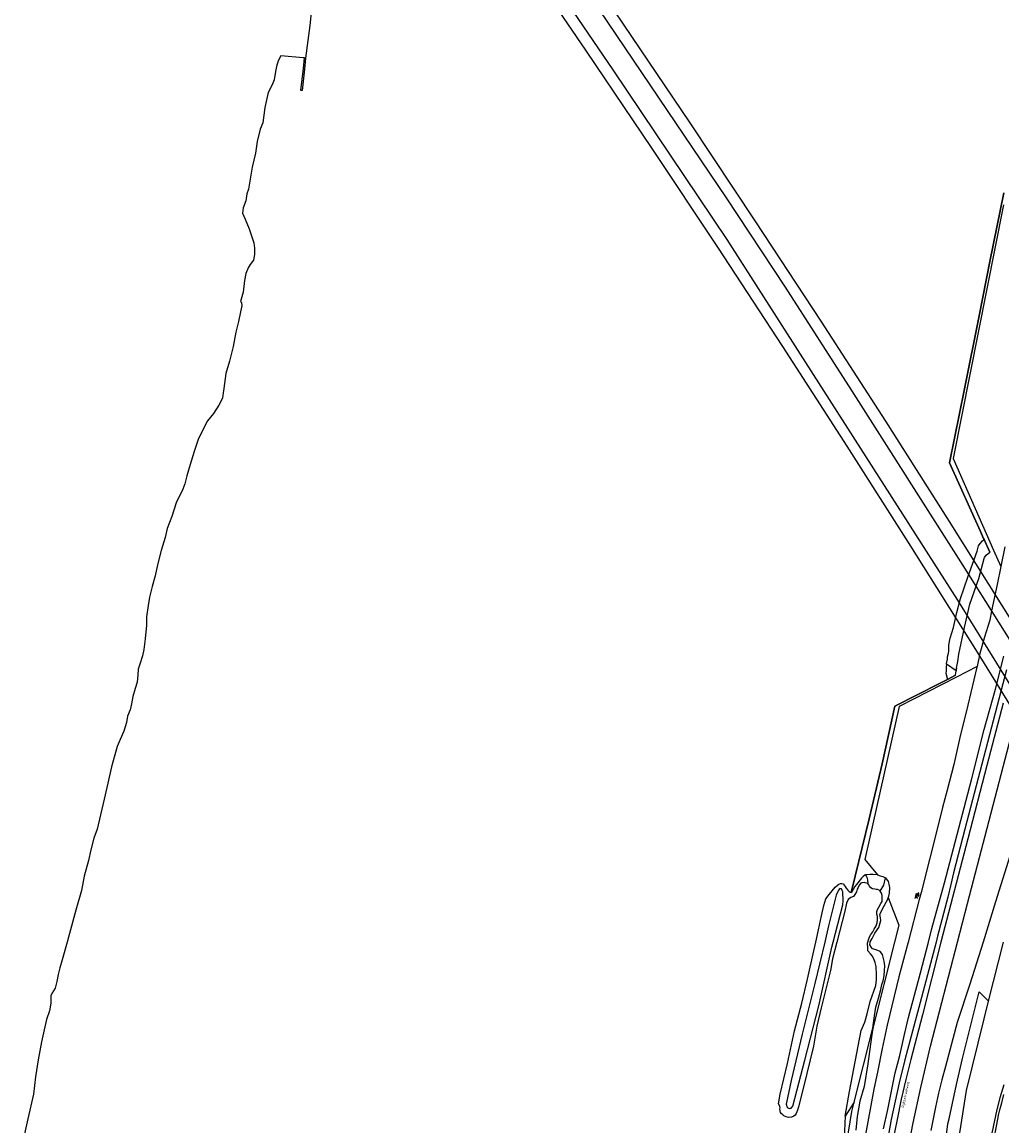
# Model space of a CAD drawing. Header units: metres. Extents: x 102000 to 105000, y 414600 to 420766.
# Tile 33 of 256: x 102446 to 102816, y 416331 to 416747. Entities that reach past the tile are written whole.
import ezdxf

# ---------------------------------------------------------------- set-up
doc = ezdxf.new("R2010")
doc.units = ezdxf.units.M
doc.layers.get('0').update_dxf_attribs({"color": 8})
doc.styles.add('MtXpl_NLCS-ISO', font='NLCS-ISO.ttf')

msp = doc.modelspace()

# ---------------------------------------------------------------- linework, layer by layer
for p, q in [((102609, 416817), (102669, 416729)), ((102636, 416793), (102711.65, 416680.73)), ((102673.04, 416746.25), (102647.79, 416783.29)), ((102633.43, 416773.47), (102658.64, 416736.48)), ((102555.62, 416754.4), (102554.67, 416745.79)), ((102554.67, 416745.79), (102553.98, 416740.03)), ((102698.12, 416709.05), (102673.04, 416746.25)), ((102553.98, 416740.03), (102553.07, 416733.47)), ((102658.64, 416736.48), (102683.66, 416699.37)), ((102542.15, 416730.28), (102541.73, 416728.36)), ((102542.72, 416732.41), (102542.15, 416730.28)), ((102543.74, 416734.35), (102542.72, 416732.41)), ((102552.16, 416733.55), (102543.74, 416734.35)), ((102552.64, 416733.51), (102552.16, 416733.55)), ((102552.28, 416729.49), (102552.64, 416733.51)), ((102553.07, 416733.47), (102552.69, 416729.22)), ((102541.73, 416728.36), (102541.23, 416725.24)), ((102551.34, 416721.25), (102552.28, 416729.49)), ((102552.69, 416729.22), (102551.81, 416721.18)), ((102669, 416729), (102712, 416665)), ((102540.51, 416723.37), (102539.03, 416720.43)), ((102541.23, 416725.24), (102540.51, 416723.37)), ((102539.03, 416720.43), (102537.77, 416714.79)), ((102551.81, 416721.18), (102551.34, 416721.25)), ((102537.77, 416714.79), (102536.93, 416709.02)), ((102535.93, 416706.67), (102534.84, 416701.99)), ((102536.93, 416709.02), (102535.93, 416706.67)), ((102722.96, 416671.7), (102698.12, 416709.05)), ((102534.84, 416701.99), (102534.2, 416697.57)), ((102534.2, 416697.57), (102532.89, 416692.35)), ((102683.66, 416699.37), (102708.45, 416662.11)), ((102532.89, 416692.35), (102531.52, 416684.03)), ((102530.99, 416682.2), (102530.51, 416679.64)), ((102531.52, 416684.03), (102530.99, 416682.2)), ((102711.65, 416680.73), (102734, 416647)), ((102811.15, 416656.67), (102816.37, 416682.63)), ((102816.37, 416682.63), (102811.15, 416656.67)), ((102529.6, 416676.97), (102529.36, 416675.01)), ((102530.51, 416679.64), (102529.6, 416676.97)), ((102816.26, 416678.05), (102797.26, 416582.45)), ((102529.36, 416675.01), (102530.3, 416672.67)), ((102530.3, 416672.67), (102531.76, 416669)), ((102531.76, 416669), (102532.75, 416666.39)), ((102747.57, 416634.17), (102722.96, 416671.7)), ((102532.75, 416666.39), (102533.61, 416663.73)), ((102533.61, 416663.73), (102533.86, 416661.71)), ((102712, 416665), (102799, 416529)), ((102533.86, 416661.71), (102533.83, 416659.31)), ((102708.45, 416662.11), (102732.98, 416624.69)), ((102532.22, 416655.64), (102531.39, 416654.38)), ((102533.41, 416657.24), (102532.22, 416655.64)), ((102533.83, 416659.31), (102533.41, 416657.24)), ((102807.09, 416636.24), (102811.15, 416656.67)), ((102811.15, 416656.67), (102807.09, 416636.24)), ((102530.57, 416652.23), (102530.1, 416649.56)), ((102531.39, 416654.38), (102530.57, 416652.23)), ((102530.1, 416649.56), (102529.49, 416645.21)), ((102734, 416647), (102759, 416608)), ((102529.49, 416645.21), (102528.56, 416641.62)), ((102528.56, 416641.62), (102528.97, 416641.08)), ((102528.99, 416640.04), (102528.56, 416637.68)), ((102528.97, 416641.08), (102528.99, 416640.04)), ((102528.56, 416637.68), (102527.85, 416634.12)), ((102801.54, 416608.74), (102807.09, 416636.24)), ((102807.09, 416636.24), (102801.54, 416608.74)), ((102527.85, 416634.12), (102526.79, 416630.05)), ((102771.91, 416596.49), (102747.57, 416634.17)), ((102526.79, 416630.05), (102525.73, 416624.67)), ((102525.73, 416624.67), (102524.38, 416619.06)), ((102732.98, 416624.69), (102757.26, 416587.09)), ((102524.38, 416619.06), (102523.07, 416614.44)), ((102523.07, 416614.44), (102522.2, 416608.83)), ((102521.95, 416607.14), (102521.7, 416605.21)), ((102522.2, 416608.83), (102521.95, 416607.14)), ((102759, 416608), (102801, 416542)), ((102795.94, 416580.81), (102801.54, 416608.74)), ((102801.54, 416608.74), (102795.94, 416580.81)), ((102520.39, 416602.48), (102518.35, 416599.35)), ((102521.7, 416605.21), (102520.39, 416602.48)), ((102518.35, 416599.35), (102516.11, 416596.57)), ((102516.11, 416596.57), (102514.03, 416592.76)), ((102796, 416558.63), (102771.91, 416596.49)), ((102512.55, 416589.54), (102511.1, 416584.99)), ((102514.03, 416592.76), (102512.55, 416589.54)), ((102511.1, 416584.99), (102509.56, 416580.15)), ((102757.26, 416587.09), (102781.28, 416549.34)), ((102807.62, 416554.88), (102795.94, 416580.81)), ((102795.94, 416580.81), (102807.62, 416554.88)), ((102797.26, 416582.45), (102812.54, 416547.84)), ((102509.56, 416580.15), (102508.34, 416575.91)), ((102507.54, 416572.88), (102506.75, 416570.83)), ((102508.34, 416575.91), (102507.54, 416572.88)), ((102506.75, 416570.83), (102504.32, 416565.72)), ((102504.32, 416565.72), (102502.67, 416560.54)), ((102502.67, 416560.54), (102500.94, 416555.99)), ((102500.94, 416555.99), (102500.15, 416552.62)), ((102820.46, 416519.6), (102796, 416558.63)), ((102500.15, 416552.62), (102498.67, 416547.67)), ((102807.49, 416550.35), (102808.39, 416551.3)), ((102808.82, 416552.24), (102807.62, 416554.88)), ((102807.62, 416554.88), (102808.82, 416552.24)), ((102808.39, 416551.3), (102809.01, 416551.81)), ((102809.01, 416551.81), (102808.82, 416552.24)), ((102808.82, 416552.24), (102809.01, 416551.81)), ((102811.12, 416547.1), (102809.01, 416551.81)), ((102809.01, 416551.81), (102811.12, 416547.1)), ((102498.67, 416547.67), (102497.24, 416542.36)), ((102781.28, 416549.34), (102805.69, 416510.41)), ((102802.84, 416537.68), (102806.37, 416547.51)), ((102806.37, 416547.51), (102806.85, 416549.47)), ((102806.85, 416549.47), (102807.49, 416550.35)), ((102809.71, 416545.91), (102811.12, 416547.1)), ((102812.54, 416547.84), (102815.28, 416541.64)), ((102816.79, 416549.09), (102815.28, 416541.64)), ((102806.98, 416537.2), (102808.98, 416544.68)), ((102808.98, 416544.68), (102809.18, 416545.12)), ((102809.18, 416545.12), (102809.71, 416545.91)), ((102497.24, 416542.36), (102496.33, 416538.14)), ((102801, 416542), (102850, 416464)), ((102815.28, 416541.64), (102813.91, 416534.92)), ((102496.33, 416538.14), (102495.29, 416534.07)), ((102800.1, 416529.6), (102802.84, 416537.68)), ((102803.58, 416527.43), (102806.98, 416537.2)), ((102813.91, 416534.92), (102811.76, 416524.96)), ((102495.29, 416534.07), (102494.28, 416530.14)), ((102493.69, 416526.94), (102493.13, 416522.66)), ((102494.28, 416530.14), (102493.69, 416526.94)), ((102798.71, 416524.28), (102800.1, 416529.6)), ((102799, 416529), (102868, 416417)), ((102801.58, 416518.69), (102803.58, 416527.43)), ((102493.13, 416522.66), (102493.05, 416519.5)), ((102797.42, 416518.62), (102798.71, 416524.28)), ((102811.76, 416524.96), (102811.13, 416521.38)), ((102493.05, 416519.5), (102492.61, 416514.34)), ((102796.23, 416514.58), (102797.42, 416518.62)), ((102799.51, 416508.66), (102801.58, 416518.69)), ((102811.13, 416521.38), (102808.99, 416514.63)), ((102492.61, 416514.34), (102492.07, 416510.41)), ((102795.64, 416511.98), (102796.23, 416514.58)), ((102808.99, 416514.63), (102807.39, 416508.89)), ((102492.07, 416510.41), (102491.63, 416507.92)), ((102795.52, 416508.94), (102795.68, 416509.7)), ((102795.68, 416510.78), (102795.64, 416511.98)), ((102795.68, 416509.7), (102795.68, 416510.78)), ((102802.76, 416414.52), (102828.07, 416512.03)), ((102805.69, 416510.41), (102829.19, 416472.33)), ((102491.63, 416507.92), (102490.73, 416505.26)), ((102794.82, 416505.1), (102795.15, 416506.69)), ((102795.15, 416506.69), (102795.21, 416507.56)), ((102795.21, 416507.56), (102795.52, 416508.94)), ((102798.63, 416503.35), (102799.02, 416505.8)), ((102799.02, 416505.8), (102799.51, 416508.66)), ((102807.39, 416508.89), (102806.34, 416503.99)), ((102813.29, 416495.37), (102816.44, 416507.82)), ((102489.89, 416502.93), (102489.81, 416500.87)), ((102490.73, 416505.26), (102489.89, 416502.93)), ((102794.63, 416502.21), (102794.57, 416501.47)), ((102794.57, 416501.47), (102795.15, 416499.03)), ((102794.72, 416503.88), (102794.63, 416502.21)), ((102794.79, 416504.79), (102794.72, 416503.88)), ((102794.79, 416504.79), (102794.82, 416505.1)), ((102798.49, 416502.32), (102794.79, 416504.79)), ((102798.26, 416500.62), (102798.49, 416502.32)), ((102798.49, 416502.32), (102798.63, 416503.35)), ((102798.51, 416502.52), (102798.49, 416502.32)), ((102798.63, 416503.35), (102798.51, 416502.52)), ((102806.34, 416503.99), (102798.54, 416499.96)), ((102817.49, 416502.7), (102801.7, 416442.57)), ((102806.29, 416503.76), (102802.88, 416489.32)), ((102806.34, 416503.99), (102806.29, 416503.76)), ((102489.57, 416498.02), (102488.85, 416495.65)), ((102489.81, 416500.87), (102489.57, 416498.02)), ((102792.13, 416497.49), (102775.35, 416488.94)), ((102775.35, 416488.94), (102792.13, 416497.49)), ((102798.54, 416499.96), (102776.96, 416488.81)), ((102795.15, 416499.03), (102792.13, 416497.49)), ((102792.13, 416497.49), (102795.15, 416499.03)), ((102798.26, 416500.62), (102795.15, 416499.03)), ((102795.15, 416499.03), (102798.26, 416500.62)), ((102488.85, 416495.65), (102487.9, 416492.58)), ((102809.05, 416480.24), (102813.29, 416495.37)), ((102487.42, 416489.88), (102486.96, 416487.64)), ((102487.9, 416492.58), (102487.42, 416489.88)), ((102776.96, 416488.81), (102764.04, 416431.09)), ((102775.35, 416488.94), (102770.51, 416467.29)), ((102770.51, 416467.29), (102775.35, 416488.94)), ((102802.88, 416489.32), (102799.82, 416477.17)), ((102816.19, 416490.16), (102810.04, 416466.64)), ((102485.93, 416485.17), (102485.54, 416482.79)), ((102486.96, 416487.64), (102485.93, 416485.17)), ((102485.54, 416482.79), (102484.57, 416479.52)), ((102483.12, 416476.43), (102482.07, 416473.72)), ((102484.57, 416479.52), (102483.12, 416476.43)), ((102799.82, 416477.17), (102797.57, 416467.01)), ((102804.24, 416461.15), (102809.05, 416480.24)), ((102482.07, 416473.72), (102481.19, 416470.62)), ((102481.19, 416470.62), (102479.95, 416466.13)), ((102479.95, 416466.13), (102478.45, 416459.96)), ((102770.51, 416467.29), (102765.6, 416446.53)), ((102765.6, 416446.53), (102770.51, 416467.29)), ((102797.57, 416467.01), (102795.05, 416457.36)), ((102810.04, 416466.64), (102802.89, 416439)), ((102478.45, 416459.96), (102476.74, 416452.22)), ((102794.04, 416422.38), (102804.24, 416461.15)), ((102795.05, 416457.36), (102793.24, 416450.75)), ((102476.74, 416452.22), (102475.72, 416447.94)), ((102475.72, 416447.94), (102474.55, 416442.65)), ((102793.24, 416450.75), (102791.78, 416444.62)), ((102765.6, 416446.53), (102760.3, 416424.82)), ((102760.3, 416424.82), (102765.6, 416446.53)), ((102791.78, 416444.62), (102788.52, 416431.6)), ((102473.26, 416439.15), (102472.16, 416434.86)), ((102474.55, 416442.65), (102473.26, 416439.15)), ((102802.89, 416439), (102792.63, 416400)), ((102801.7, 416442.57), (102797.49, 416426.1)), ((102472.16, 416434.86), (102471.19, 416430.76)), ((102471.19, 416430.76), (102469.55, 416424.81)), ((102764.04, 416431.09), (102768.78, 416425.32)), ((102788.52, 416431.6), (102785.21, 416418.69)), ((102818.66, 416432.41), (102813.3, 416415.16)), ((102469.55, 416424.81), (102468.64, 416419.44)), ((102760.3, 416424.82), (102758.85, 416418.76)), ((102758.85, 416418.76), (102760.3, 416424.82)), ((102762.81, 416424.06), (102760.81, 416421.78)), ((102762.44, 416422.22), (102761.83, 416421.5)), ((102762.92, 416422.4), (102762.44, 416422.22)), ((102763.35, 416424.8), (102762.81, 416424.06)), ((102763.77, 416422.43), (102762.92, 416422.4)), ((102764.05, 416425.22), (102763.35, 416424.8)), ((102764.18, 416422.35), (102763.77, 416422.43)), ((102764.27, 416425.35), (102764.05, 416425.22)), ((102765.13, 416422.1), (102764.18, 416422.35)), ((102765.85, 416425.5), (102764.27, 416425.35)), ((102764.27, 416425.35), (102764.73, 416424.49)), ((102764.73, 416424.49), (102764.99, 416423.48)), ((102764.99, 416423.48), (102765.13, 416422.1)), ((102767.21, 416425.47), (102765.85, 416425.5)), ((102768.69, 416425.35), (102767.21, 416425.47)), ((102768.78, 416425.32), (102768.69, 416425.35)), ((102768.78, 416425.32), (102769.75, 416425.02)), ((102769.75, 416425.02), (102770.29, 416424.84)), ((102770.29, 416424.84), (102770.81, 416424.68)), ((102770.81, 416424.68), (102771.74, 416424.18)), ((102771.18, 416421.49), (102771.74, 416424.18)), ((102771.74, 416424.18), (102772.76, 416422.83)), ((102772.76, 416422.83), (102773.11, 416421.88)), ((102789.23, 416405.13), (102794.04, 416422.38)), ((102797.49, 416426.1), (102796.42, 416421.75)), ((102468.64, 416419.44), (102466.44, 416412.05)), ((102749.33, 416416.34), (102750.5, 416418.01)), ((102750.5, 416418.01), (102752.83, 416420.74)), ((102752.83, 416420.74), (102753.69, 416421.51)), ((102754.03, 416419.6), (102753.15, 416417.72)), ((102753.69, 416421.51), (102754.24, 416421.85)), ((102754.63, 416420.24), (102754.03, 416419.6)), ((102754.24, 416421.85), (102754.83, 416422.07)), ((102755.19, 416420.06), (102754.63, 416420.24)), ((102754.83, 416422.07), (102755.35, 416422.12)), ((102755.51, 416419.48), (102755.19, 416420.06)), ((102755.35, 416422.12), (102755.78, 416421.94)), ((102755.67, 416418.93), (102755.51, 416419.48)), ((102755.78, 416415.6), (102755.67, 416418.93)), ((102755.78, 416421.94), (102756.59, 416421.01)), ((102756.59, 416421.01), (102757, 416420.33)), ((102757, 416420.33), (102757.62, 416419.57)), ((102757.62, 416419.57), (102758.09, 416419.14)), ((102758.09, 416419.14), (102758.49, 416418.85)), ((102758.49, 416418.85), (102758.85, 416418.76)), ((102758.95, 416418.74), (102758.85, 416418.76)), ((102760.24, 416420.99), (102758.95, 416418.74)), ((102760.81, 416421.78), (102760.24, 416420.99)), ((102760.81, 416418.9), (102760.27, 416417.91)), ((102761.15, 416419.96), (102760.81, 416418.9)), ((102761.46, 416420.64), (102761.15, 416419.96)), ((102761.83, 416421.5), (102761.46, 416420.64)), ((102765.5, 416421.65), (102765.13, 416422.1)), ((102765.8, 416421.05), (102765.5, 416421.65)), ((102766.21, 416420.49), (102765.8, 416421.05)), ((102766.9, 416420.12), (102766.21, 416420.49)), ((102767.73, 416419.95), (102766.9, 416420.12)), ((102768.3, 416419.84), (102767.73, 416419.95)), ((102768.84, 416419.8), (102768.3, 416419.84)), ((102769.37, 416419.58), (102768.84, 416419.8)), ((102769.84, 416419.2), (102769.37, 416419.58)), ((102769.84, 416419.2), (102771.18, 416421.49)), ((102770.28, 416418.49), (102769.84, 416419.2)), ((102770.54, 416417.6), (102770.28, 416418.49)), ((102773.15, 416418.47), (102772.83, 416416.79)), ((102773.11, 416421.88), (102773.26, 416420.65)), ((102773.26, 416420.65), (102773.15, 416418.47)), ((102785.21, 416418.69), (102784.52, 416416.01)), ((102796.42, 416421.75), (102795.29, 416416.93)), ((102747.69, 416409.9), (102748.5, 416413.82)), ((102748.5, 416413.82), (102749.33, 416416.34)), ((102753.15, 416417.72), (102750.32, 416406.11)), ((102752.01, 416400), (102755.69, 416414.1)), ((102755.69, 416414.1), (102755.78, 416415.6)), ((102757.12, 416414.64), (102756.48, 416411.67)), ((102757.73, 416416.02), (102757.12, 416414.64)), ((102758.74, 416416.76), (102757.73, 416416.02)), ((102759.69, 416417.24), (102758.74, 416416.76)), ((102760.27, 416417.91), (102759.69, 416417.24)), ((102769.31, 416413.16), (102770.1, 416414.54)), ((102770.1, 416414.54), (102770.52, 416415.36)), ((102770.52, 416415.36), (102770.53, 416416.27)), ((102770.53, 416416.27), (102770.54, 416417.6)), ((102770.68, 416412.55), (102772.71, 416416.19)), ((102772.71, 416416.19), (102772.83, 416416.79)), ((102772.83, 416416.79), (102776.79, 416406.42)), ((102784.52, 416416.01), (102780.37, 416400)), ((102795.29, 416416.93), (102791.43, 416402.2)), ((102798.92, 416400), (102802.76, 416414.52)), ((102813.3, 416415.16), (102808.67, 416400)), ((102466.44, 416412.05), (102463.65, 416401.81)), ((102746.54, 416404.66), (102747.69, 416409.9)), ((102756.48, 416411.67), (102753.44, 416400)), ((102768.56, 416410.5), (102768.59, 416411.56)), ((102768.76, 416409.71), (102768.56, 416410.5)), ((102768.59, 416411.56), (102768.83, 416412.26)), ((102768.82, 416408.36), (102768.76, 416409.71)), ((102768.83, 416412.26), (102769.31, 416413.16)), ((102769.66, 416410.42), (102769.76, 416410.69)), ((102769.86, 416409.15), (102769.66, 416410.42)), ((102769.76, 416410.69), (102770.68, 416412.55)), ((102750.32, 416406.11), (102748.86, 416400)), ((102767.56, 416404.89), (102768.22, 416406.15)), ((102767.72, 416403.33), (102769.33, 416405.55)), ((102768.22, 416406.15), (102768.63, 416407.32)), ((102768.63, 416407.32), (102768.82, 416408.36)), ((102769.33, 416405.55), (102770.02, 416408.17)), ((102770.02, 416408.17), (102769.86, 416409.15)), ((102776.79, 416406.42), (102775.17, 416400)), ((102463.65, 416401.81), (102463.15, 416400)), ((102745.48, 416400), (102746.54, 416404.66)), ((102765.33, 416400.79), (102765.78, 416402.02)), ((102765.78, 416402.02), (102766.3, 416402.91)), ((102766.03, 416400.04), (102766.73, 416401.36)), ((102766.3, 416402.91), (102766.99, 416403.92)), ((102766.73, 416401.36), (102767.72, 416403.33)), ((102766.99, 416403.92), (102767.56, 416404.89)), ((102788.04, 416400), (102789.23, 416405.13)), ((102791.43, 416402.2), (102790.85, 416400)), ((102463.15, 416400), (102461.31, 416393.33)), ((102744.72, 416396.66), (102745.48, 416400)), ((102748.86, 416400), (102745.1, 416384.32)), ((102746.7, 416375.96), (102751.52, 416398.13)), ((102751.52, 416398.13), (102752.01, 416400)), ((102753.43, 416399.93), (102751.87, 416393.72)), ((102753.44, 416400), (102753.43, 416399.93)), ((102765.07, 416399.54), (102765.16, 416400)), ((102765.09, 416397.71), (102765.07, 416399.54)), ((102765.18, 416396.65), (102765.09, 416397.71)), ((102765.16, 416400), (102765.33, 416400.79)), ((102765.89, 416399.02), (102766.02, 416400)), ((102766.47, 416397.9), (102765.89, 416399.02)), ((102766.02, 416400), (102766.03, 416400.04)), ((102766.9, 416397.42), (102766.47, 416397.9)), ((102768.27, 416397.03), (102766.9, 416397.42)), ((102775.17, 416400), (102766.97, 416367.48)), ((102780.37, 416400), (102776.84, 416386.95)), ((102790.85, 416400), (102784.85, 416377.21)), ((102785.03, 416388.42), (102788.04, 416400)), ((102792.63, 416400), (102785.73, 416372.59)), ((102788.81, 416360.72), (102798.92, 416400)), ((102808.67, 416400), (102803.65, 416384.09)), ((102810.7, 416377.75), (102816.32, 416400)), ((102810.7, 416377.75), (102816.32, 416400)), ((102461.31, 416393.33), (102460.41, 416390.25)), ((102742.33, 416386.07), (102744.72, 416396.66)), ((102751.87, 416393.72), (102751.02, 416389.27)), ((102766.11, 416395.54), (102765.18, 416396.65)), ((102766.8, 416394.87), (102766.11, 416395.54)), ((102767.41, 416393.68), (102766.8, 416394.87)), ((102767.94, 416392.26), (102767.41, 416393.68)), ((102769.73, 416396.41), (102768.27, 416397.03)), ((102770.66, 416395.3), (102769.73, 416396.41)), ((102771.36, 416392.8), (102770.66, 416395.3)), ((102460.41, 416390.25), (102459.76, 416387.79)), ((102751.02, 416389.27), (102747.55, 416375.22)), ((102768.28, 416390.76), (102767.94, 416392.26)), ((102768.4, 416387.81), (102768.28, 416390.76)), ((102771.32, 416387.36), (102771.41, 416389.29)), ((102771.58, 416391.08), (102771.36, 416392.8)), ((102771.41, 416389.29), (102771.58, 416391.08)), ((102459.29, 416385.13), (102458.68, 416382.66)), ((102459.76, 416387.79), (102459.29, 416385.13)), ((102740.26, 416377), (102742.33, 416386.07)), ((102768.18, 416383.63), (102768.46, 416385.81)), ((102768.46, 416385.81), (102768.4, 416387.81)), ((102770.44, 416384.01), (102770.98, 416385.35)), ((102770.98, 416385.35), (102771.32, 416387.36)), ((102776.84, 416386.95), (102772.42, 416368.69)), ((102780.48, 416371.53), (102785.03, 416388.42)), ((102457.42, 416380.6), (102456.99, 416379.78)), ((102458.68, 416382.66), (102457.42, 416380.6)), ((102745.1, 416384.32), (102740.43, 416365.33)), ((102766.02, 416377.65), (102768.18, 416383.63)), ((102769.11, 416378.82), (102770.04, 416382.13)), ((102770.04, 416382.13), (102770.44, 416384.01)), ((102803.65, 416384.09), (102798.89, 416369.67)), ((102800.87, 416356.12), (102807.19, 416381.22)), ((102807.19, 416381.22), (102810.7, 416377.75)), ((102457, 416376.91), (102456.47, 416374.05)), ((102456.99, 416379.78), (102457, 416376.91)), ((102737.43, 416366.52), (102740.26, 416377)), ((102764.85, 416372.99), (102766.02, 416377.65)), ((102768.18, 416375.51), (102769.11, 416378.82)), ((102784.85, 416377.21), (102779.12, 416355.65)), ((102809.01, 416370.99), (102810.7, 416377.75)), ((102809.01, 416370.99), (102810.7, 416377.75)), ((102456.47, 416374.05), (102455.36, 416370.86)), ((102741.33, 416355.52), (102746.7, 416375.96)), ((102747.55, 416375.22), (102745.96, 416368.3)), ((102763.99, 416369.84), (102764.85, 416372.99)), ((102766.97, 416367.48), (102767.6, 416372.2)), ((102767.6, 416372.2), (102768.18, 416375.51)), ((102785.73, 416372.59), (102781.33, 416355.72)), ((102455.36, 416370.86), (102454.55, 416366.93)), ((102745.96, 416368.3), (102744.65, 416360.76)), ((102762.64, 416366.66), (102763.99, 416369.84)), ((102772.42, 416368.69), (102770.53, 416359.84)), ((102779.03, 416365.09), (102780.48, 416371.53)), ((102798.89, 416369.67), (102794.46, 416353.11)), ((102802.36, 416344), (102809.01, 416370.99)), ((102802.36, 416344), (102809.01, 416370.99)), ((102454.55, 416366.93), (102453.49, 416362.36)), ((102734.81, 416354.24), (102737.43, 416366.52)), ((102740.43, 416365.33), (102736.2, 416347.79)), ((102758.21, 416343.64), (102762.64, 416366.66)), ((102759.93, 416339.57), (102766.97, 416367.48)), ((102766.54, 416364.29), (102765.15, 416354.11)), ((102766.97, 416367.48), (102766.54, 416364.29)), ((102766.97, 416367.48), (102766.97, 416367.48)), ((102777.15, 416357.28), (102779.03, 416365.09)), ((102453.49, 416362.36), (102452.3, 416355.6)), ((102744.65, 416360.76), (102740.92, 416345.34)), ((102770.53, 416359.84), (102768.79, 416350.96)), ((102785.13, 416345.13), (102788.81, 416360.72)), ((102452.3, 416355.6), (102451.26, 416349.17)), ((102775.45, 416350.66), (102777.15, 416357.28)), ((102779.12, 416355.65), (102776.97, 416346.93)), ((102781.33, 416355.72), (102779.45, 416348.23)), ((102798.59, 416346.31), (102800.87, 416356.12)), ((102732.09, 416342.6), (102734.81, 416354.24)), ((102736.84, 416338.09), (102741.33, 416355.52)), ((102765.15, 416354.11), (102763.7, 416345.54)), ((102794.46, 416353.11), (102793.06, 416348.08)), ((102451.26, 416349.17), (102450.51, 416342.67)), ((102736.2, 416347.79), (102734.37, 416338.81)), ((102768.79, 416350.96), (102767.42, 416344.57)), ((102772.65, 416336.85), (102775.45, 416350.66)), ((102779.45, 416348.23), (102777.73, 416340.69)), ((102793.06, 416348.08), (102791.82, 416343.01)), ((102740.92, 416345.34), (102739.01, 416337.92)), ((102756.58, 416334.28), (102758.21, 416343.64)), ((102763.7, 416345.54), (102762.08, 416339.96)), ((102767.42, 416344.57), (102764.05, 416326.09)), ((102776.97, 416346.93), (102774, 416333.13)), ((102782.22, 416331.88), (102785.13, 416345.13)), ((102795.79, 416333.39), (102798.59, 416346.31)), ((102799.79, 416328), (102802.36, 416344)), ((102799.79, 416328), (102802.36, 416344)), ((102816.38, 416346.21), (102814.95, 416341.25)), ((102450.51, 416342.67), (102448.32, 416333.28)), ((102731.46, 416338.93), (102732.09, 416342.6)), ((102731.9, 416338.09), (102731.46, 416338.93)), ((102759.93, 416339.57), (102756.58, 416334.28)), ((102759.05, 416336.08), (102759.93, 416339.57)), ((102762.08, 416339.96), (102761.1, 416334.15)), ((102777.73, 416340.69), (102776.16, 416333.12)), ((102791.82, 416343.01), (102790.7, 416337.7)), ((102814.95, 416341.25), (102813.76, 416336.83)), ((102814.95, 416336.76), (102815.62, 416339.43)), ((102815.62, 416339.43), (102816.48, 416342.47)), ((102732.05, 416337.46), (102731.9, 416338.09)), ((102731.98, 416336.95), (102732.05, 416337.46)), ((102732.04, 416336.38), (102731.98, 416336.95)), ((102732.2, 416335.7), (102732.04, 416336.38)), ((102732.45, 416335.39), (102732.2, 416335.7)), ((102733.09, 416334.84), (102732.45, 416335.39)), ((102733.47, 416334.52), (102733.09, 416334.84)), ((102734.37, 416338.81), (102734.42, 416338.46)), ((102734.42, 416338.46), (102734.59, 416337.86)), ((102734.59, 416337.86), (102734.95, 416337.52)), ((102734.95, 416337.52), (102735.42, 416337.26)), ((102735.42, 416337.26), (102735.84, 416337.31)), ((102735.84, 416337.31), (102736.26, 416337.35)), ((102736.26, 416337.35), (102736.84, 416338.09)), ((102737.76, 416334.75), (102737.26, 416334.37)), ((102738.07, 416335.31), (102737.76, 416334.75)), ((102738.62, 416336.6), (102738.07, 416335.31)), ((102739.01, 416337.92), (102738.62, 416336.6)), ((102757.12, 416323.64), (102759.05, 416336.08)), ((102771.06, 416329.5), (102772.65, 416336.85)), ((102790.7, 416337.7), (102788.89, 416328.91)), ((102811.04, 416316.55), (102814.57, 416335.16)), ((102813.76, 416336.83), (102811.86, 416327.93)), ((102814.57, 416335.16), (102814.95, 416336.76)), ((102448.32, 416333.28), (102446.17, 416323.66)), ((102734.37, 416334.09), (102733.47, 416334.52)), ((102735.21, 416333.87), (102734.37, 416334.09)), ((102736.3, 416333.94), (102735.21, 416333.87)), ((102737.26, 416334.37), (102736.3, 416333.94)), ((102756.58, 416334.28), (102756.17, 416326.02)), ((102761.1, 416334.15), (102760.57, 416329.1)), ((102774, 416333.13), (102772.9, 416327.47)), ((102776.16, 416333.12), (102774.48, 416324.54)), ((102780.67, 416324.01), (102782.22, 416331.88)), ((102793.08, 416314.33), (102795.37, 416331.5)), ((102795.37, 416331.5), (102795.79, 416333.39))]:
    msp.add_line(p, q)
at = {"lineweight": 18}
for p, q in [((102782.9, 416416.46), (102783.4, 416418.46)), ((102783.46, 416418.21), (102783.21, 416417.71)), ((102783.33, 416418.21), (102783.46, 416418.21)), ((102783.58, 416417.71), (102783.33, 416418.21)), ((102783.9, 416416.46), (102783.4, 416418.46)), ((102783.71, 416417.21), (102782.96, 416416.71)), ((102782.96, 416416.71), (102783.83, 416416.71)), ((102783.08, 416417.21), (102783.58, 416417.71)), ((102783.08, 416417.21), (102783.71, 416417.21)), ((102783.08, 416417.21), (102783.83, 416416.71)), ((102783.71, 416417.21), (102783.21, 416417.71)), ((102783.21, 416417.71), (102783.58, 416417.71))]:
    msp.add_line(p, q, dxfattribs=at)
for radius in [0.5, 0.75, 1]:
    msp.add_arc((102783.4, 416417.96), radius, 315, 45, dxfattribs=at)

# ---------------------------------------------------------------- texts
at = {"style": 'MtXpl_NLCS-ISO'}
msp.add_text('Rijksstraatweg', height=1, rotation=78.4654, dxfattribs=at).set_placement((102778.8, 416337.49))

doc.saveas('drawing.dxf')
